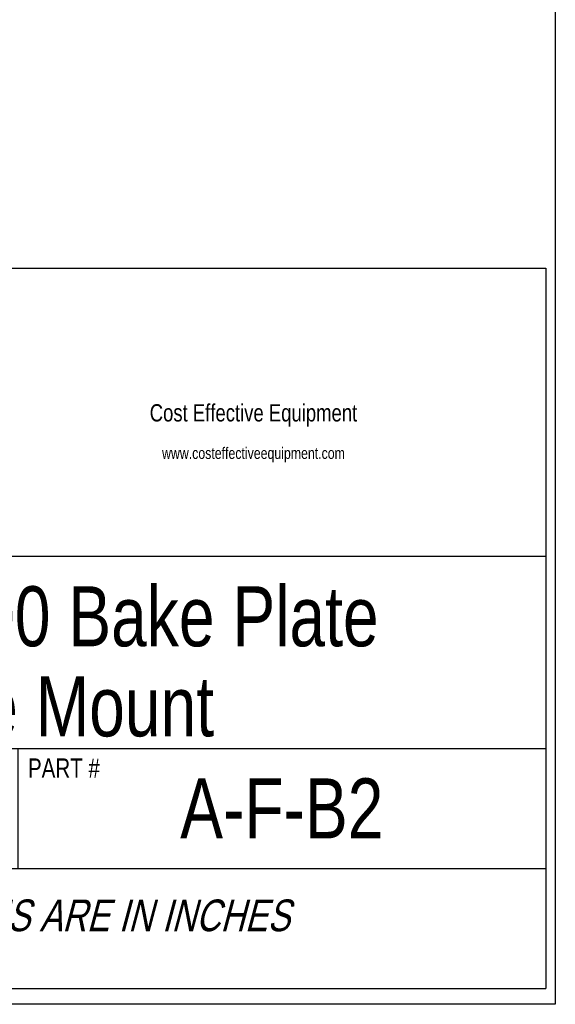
# Model space of a CAD drawing. Header units: inches. Extents: x 0 to 16, y 0 to 10.
# Tile 36 of 37: x 14.6 to 16, y 0 to 2.6. Entities that reach past the tile are written whole.
import ezdxf

# ---------------------------------------------------------------- set-up
doc = ezdxf.new("R2010")
doc.units = ezdxf.units.IN
doc.header["$LTSCALE"] = 0.935
doc.header["$MEASUREMENT"] = 0
doc.layers.get('0').update_dxf_attribs({"linetype": 'CONTINUOUS'})
doc.styles.get("Standard").update_dxf_attribs({"font": 'txt', "width": 0.8})
doc.styles.add('TEXTSTYLE_2', font='txt', dxfattribs={"width": 0.8})

# ---------------------------------------------------------------- blocks, each defined once
blk = doc.blocks.new('*T24')
at = {"color": 2, "linetype": 'Continuous'}
for p, q in [((0, 0), (2.75, 0)), ((0, 0), (0, -1.875)), ((2.75, 0), (2.75, -1.875)), ((0, -0.75), (2.75, -0.75)), ((0, -1.25), (2.75, -1.25)), ((1.375, -1.25), (1.375, -1.5625)), ((0, -1.5625), (2.75, -1.5625)), ((0, -1.875), (2.75, -1.875))]:
    blk.add_line(p, q, dxfattribs=at)
at = {"color": 2, "linetype": 'Continuous', "attachment_point": 2, "line_spacing_factor": 0.9}
for s, insert, char_height, width in [('Apogee® 200 Bake Plate\\PFlange Mount', (1.375, -0.8281), 0.15625, 5.5), ('A', (0.6875, -1.3281), 0.1562, 0.25), ('A-F-B2', (2.0625, -1.3281), 0.15625, 1.5), ('\\Q15.0;ALL DIMENSIONS ARE IN INCHES', (1.375, -1.6435), 0.0825, 3.696)]:
    blk.add_mtext(s, dxfattribs=dict(at, insert=insert, char_height=char_height, width=width))

msp = doc.modelspace()

# ---------------------------------------------------------------- linework, layer by layer
at = {"color": 7, "linetype": 'Continuous'}
for p, q in [((16, 10), (16, 0)), ((16, 0), (0, 0))]:
    msp.add_line(p, q, dxfattribs=at)

# ---------------------------------------------------------------- block references
msp.add_blockref('*T24', (13.225, 1.9163))

# ---------------------------------------------------------------- texts
at = {"color": 2, "linetype": 'Continuous', "insert": (15.2137, 1.5623), "char_height": 0.045, "width": 1.651154, "attachment_point": 2, "line_spacing_factor": 0.9, "style": 'TEXTSTYLE_2'}
msp.add_mtext('Cost Effective Equipment\\P\\H0.03; \\Pwww.costeffectiveequipment.com', dxfattribs=at)
at = {"color": 2, "linetype": 'Continuous', "insert": (14.6263, 0.6401), "char_height": 0.05, "width": 0.24, "attachment_point": 1, "line_spacing_factor": 0.9}
msp.add_mtext('PART #', dxfattribs=at)

doc.saveas('drawing.dxf')
